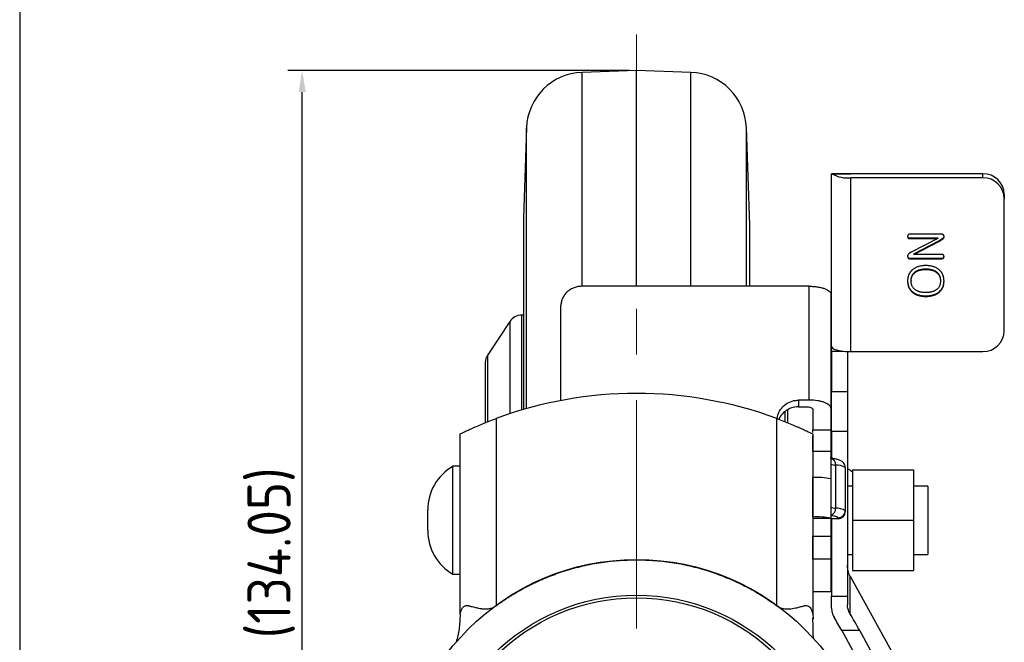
# Model space of a CAD drawing. Header units: millimetres. Extents: x 5086 to 5611, y -788 to -419.
# Tile 2 of 6: x 5086 to 5223, y -630 to -544. Entities that reach past the tile are written whole.
import ezdxf

# ---------------------------------------------------------------- set-up
doc = ezdxf.new("R2010")
doc.units = ezdxf.units.MM
doc.header["$LTSCALE"] = 0.5
doc.header["$PDMODE"] = 3
doc.linetypes.add('CENTERX2', pattern=[101.6, 63.5, -12.7, 12.7, -12.7])
for name, color, linetype, lineweight in [('외형선', 3, 'Continuous', 30), ('중심선', 1, 'CENTERX2', 15), ('치수선', 1, 'Continuous', 15)]:
    doc.layers.add(name, color=color, linetype=linetype, lineweight=lineweight)
doc.styles.get("Standard").update_dxf_attribs({"font": 'isocp.shx', "bigfont": 'whgtxt.shx'})
doc.dimstyles.new('김형준', dxfattribs={"dimtxt": 6, "dimasz": 3, "dimexe": 2, "dimexo": 1, "dimgap": 1, "dimtad": 1, "dimdsep": 46, "dimtxsty": 'Standard', "dimcen": 0, "dimclrd": 1, "dimclre": 1, "dimclrt": 2, "dimadec": 0, "dimazin": 0, "dimtfac": 1, "dimtmove": 0, "dimatfit": 3, "dimfxl": 0, "dimarcsym": 0})

# ---------------------------------------------------------------- blocks, each defined once
blk = doc.blocks.new('*D166')
at = {"layer": 'Defpoints', "color": 0}
for p in [(5125.3, -550.89), (5171.75, -550.89), (5171.75, -684.94)]:
    blk.add_point(p, dxfattribs=at)
at = {"layer": '치수선', "color": 1, "lineweight": -2}
for p, q in [((5170.75, -550.89), (5123.3, -550.89)), ((5125.3, -681.94), (5125.3, -553.89)), ((5170.75, -684.94), (5123.3, -684.94))]:
    blk.add_line(p, q, dxfattribs=at)
at = {"layer": '치수선', "color": 1}
for points in [[(5124.8, -553.89), (5125.8, -553.89), (5125.3, -550.89)], [(5124.8, -681.94), (5125.8, -681.94), (5125.3, -684.94)]]:
    blk.add_solid(points, dxfattribs=at)
at = {"layer": '치수선', "color": 2, "insert": (5121, -617.92), "char_height": 6, "attachment_point": 5, "rotation": 90}
blk.add_mtext('(134.05)', dxfattribs=at)

msp = doc.modelspace()

# ---------------------------------------------------------------- linework, layer by layer
at = {"layer": '외형선'}
for p, q in [((5086.06, -418.792), (5086.06, -787.721)), ((5086.06, -418.792), (5086.06, -787.721)), ((5171.749, -550.889), (5164.187, -551.153)), ((5164.187, -580.842), (5164.187, -551.153)), ((5179.311, -551.153), (5171.749, -550.889)), ((5171.749, -580.874), (5171.749, -550.889)), ((5179.311, -580.874), (5179.311, -551.153)), ((5156.472, -558.869), (5156.036, -571.355)), ((5156.472, -597.879), (5156.472, -558.869)), ((5187.499, -572.389), (5187.027, -558.869)), ((5187.027, -580.874), (5187.027, -558.869)), ((5198.859, -589.251), (5198.859, -565.228)), ((5201.067, -565.227), (5198.865, -565.227)), ((5198.906, -565.232), (5201.559, -565.232)), ((5219.859, -565.232), (5201.559, -565.232)), ((5201.559, -589.949), (5201.559, -565.801)), ((5219.859, -565.801), (5201.559, -565.801)), ((5219.859, -565.801), (5219.859, -565.232)), ((5222.859, -568.13), (5222.859, -568.699)), ((5222.859, -587.052), (5222.859, -568.699)), ((5156.035, -571.389), (5156.035, -598.005)), ((5156.036, -571.355), (5156.036, -598.005)), ((5187.499, -580.874), (5187.499, -572.389)), ((5209.472, -574.075), (5209.472, -574.153)), ((5214.158, -573.641), (5209.656, -573.641)), ((5209.656, -574.159), (5209.656, -574.237)), ((5209.656, -574.159), (5213.606, -574.159)), ((5209.656, -574.237), (5213.606, -574.237)), ((5213.606, -574.237), (5209.922, -576.152)), ((5210.304, -576.365), (5213.841, -574.512)), ((5213.606, -574.159), (5213.606, -574.237)), ((5213.841, -574.512), (5214.374, -574.151)), ((5213.841, -574.59), (5214.374, -574.228)), ((5213.841, -574.512), (5213.841, -574.59)), ((5214.374, -574.151), (5214.374, -574.228)), ((5210.304, -576.443), (5213.841, -574.59)), ((5209.422, -576.716), (5209.422, -576.794)), ((5209.922, -576.152), (5209.582, -576.387)), ((5209.739, -576.962), (5214.191, -576.962)), ((5209.739, -576.962), (5209.739, -577.039)), ((5209.739, -577.039), (5214.191, -577.039)), ((5210.304, -576.365), (5210.304, -576.443)), ((5214.21, -576.443), (5210.304, -576.443)), ((5214.191, -576.962), (5214.191, -577.039)), ((5214.403, -576.885), (5214.403, -576.963)), ((5211.952, -578.452), (5211.952, -578.53)), ((5210.521, -578.842), (5210.521, -578.919)), ((5213.385, -578.842), (5213.385, -578.919)), ((5195.759, -580.874), (5164.259, -580.874)), ((5195.759, -596.704), (5195.759, -580.874)), ((5209.915, -580.095), (5209.915, -580.172)), ((5213.989, -580.095), (5213.989, -580.172)), ((5198.759, -581.977), (5198.759, -597.807)), ((5210.203, -581.717), (5210.203, -581.794)), ((5211.952, -582.209), (5211.952, -582.286)), ((5213.696, -581.717), (5213.696, -581.794)), ((5161.259, -596.767), (5161.259, -583.554)), ((5156.035, -584.889), (5155.82, -584.889)), ((5155.82, -598.068), (5155.82, -584.889)), ((5154.156, -585.78), (5151.085, -590.386)), ((5154.156, -585.78), (5154.156, -598.589)), ((5198.859, -589.898), (5198.859, -589.251)), ((5151.085, -599.664), (5151.085, -590.386)), ((5198.859, -589.898), (5200.54, -589.898)), ((5198.859, -589.898), (5198.859, -595.495)), ((5201.059, -589.937), (5201.059, -595.495)), ((5201.559, -589.949), (5219.859, -589.949)), ((5150.749, -591.495), (5150.749, -599.812)), ((5198.859, -595.495), (5201.059, -595.495)), ((5198.859, -601.076), (5198.859, -595.495)), ((5201.059, -595.495), (5201.059, -601.076)), ((5195.759, -596.704), (5194.259, -596.704)), ((5194.259, -596.704), (5194.259, -597.623)), ((5194.259, -597.623), (5195.259, -597.623)), ((5198.759, -597.807), (5198.759, -600.838)), ((5192.414, -599.668), (5192.414, -598.21)), ((5192.749, -598.009), (5192.749, -599.816)), ((5196.259, -597.991), (5196.259, -600.838)), ((5152.249, -599.256), (5152.249, -625.202)), ((5191.249, -625.202), (5191.249, -599.256)), ((5147.249, -626.419), (5147.249, -601.389)), ((5196.249, -601.389), (5196.249, -626.419)), ((5196.259, -600.838), (5198.759, -600.838)), ((5196.259, -601.198), (5196.259, -600.838)), ((5196.259, -603.841), (5196.259, -601.64)), ((5198.759, -600.838), (5198.759, -603.841)), ((5201.059, -601.076), (5198.859, -601.076)), ((5198.859, -601.076), (5198.859, -604.833)), ((5201.059, -601.076), (5201.059, -623.958)), ((5198.759, -603.841), (5196.259, -603.841)), ((5196.259, -603.841), (5196.259, -607.453)), ((5198.759, -603.841), (5198.759, -607.627)), ((5147.249, -605.889), (5146.249, -605.889)), ((5146.249, -613.389), (5146.249, -605.889)), ((5198.89, -604.802), (5198.68, -604.773)), ((5199.426, -605.731), (5199.426, -611.716)), ((5200.759, -606.079), (5200.759, -612.064)), ((5201.749, -606.389), (5210.249, -606.389)), ((5201.749, -606.389), (5201.749, -613.389)), ((5210.249, -606.389), (5210.249, -613.389)), ((5196.259, -612.94), (5196.259, -607.453)), ((5198.759, -607.627), (5198.759, -613.114)), ((5201.749, -608.639), (5201.059, -608.639)), ((5212.249, -608.639), (5210.249, -608.639)), ((5212.249, -608.639), (5212.249, -618.139)), ((5142.749, -613.389), (5142.749, -611.952)), ((5200.759, -612.064), (5200.759, -612.204)), ((5142.749, -614.827), (5142.749, -613.389)), ((5146.249, -620.889), (5146.249, -613.389)), ((5196.259, -613.114), (5198.759, -613.114)), ((5196.259, -613.114), (5196.259, -615.608)), ((5198.759, -613.114), (5198.759, -615.608)), ((5199.759, -613.201), (5198.759, -613.201)), ((5198.859, -613.201), (5198.859, -623.958)), ((5199.759, -613.201), (5199.759, -613.062)), ((5201.749, -613.389), (5210.249, -613.389)), ((5201.749, -613.389), (5201.749, -620.389)), ((5210.249, -613.389), (5210.249, -620.389)), ((5196.259, -615.608), (5198.759, -615.608)), ((5196.259, -618.81), (5196.259, -615.608)), ((5198.759, -615.608), (5198.759, -618.81)), ((5196.249, -618.139), (5196.259, -618.139)), ((5198.759, -618.139), (5198.859, -618.139)), ((5201.059, -618.139), (5201.749, -618.139)), ((5210.249, -618.139), (5212.249, -618.139)), ((5198.759, -618.81), (5196.259, -618.81)), ((5196.259, -618.81), (5196.259, -623.274)), ((5198.759, -618.81), (5198.759, -623.274)), ((5146.249, -620.889), (5147.249, -620.889)), ((5201.749, -620.389), (5210.249, -620.389)), ((5201.412, -621.098), (5201.412, -626.361)), ((5208.706, -634.31), (5201.529, -621.312)), ((5196.259, -623.274), (5198.759, -623.274)), ((5196.259, -623.282), (5196.259, -623.274)), ((5196.259, -623.282), (5198.759, -623.282)), ((5198.759, -623.274), (5198.759, -623.282)), ((5198.859, -623.958), (5201.059, -623.958)), ((5198.859, -625.598), (5198.859, -623.958)), ((5201.059, -623.958), (5201.059, -625.123)), ((5196.249, -626.419), (5196.297, -627.081)), ((5202.769, -628.732), (5200.275, -628.732)), ((5200.275, -628.732), (5206.506, -640.018)), ((5208.706, -639.487), (5202.769, -628.732))]:
    msp.add_line(p, q, dxfattribs=at)
at = {"layer": '외형선', "flags": 128}
msp.add_lwpolyline([(5198.859, -589.251), (5198.889, -589.354), (5198.977, -589.454), (5199.121, -589.551), (5199.318, -589.64), (5199.565, -589.722), (5199.855, -589.793), (5200.182, -589.852), (5200.54, -589.898)], dxfattribs=at)
at = {"layer": '외형선'}
for radius in [33.053, 28.09, 27.714]:
    msp.add_circle((5171.749, -651.889), radius, dxfattribs=at)
for centre, radius, start, end in [((5164.467, -559.149), 8, 92, 178), ((5179.032, -559.149), 8, 2, 88), ((5201.084, -561.552), 4.276, 239.38543, 276.39043), ((5219.91, -568.182), 2.95, 1.01024, 90.97569), ((5219.91, -568.751), 2.95, 1.01017, 90.97577), ((5157.035, -571.389), 1, 178, 180), ((5155.82, -586.889), 2, 90, 146.30993), ((5219.91, -587), 2.95, 269.02427, 358.98983), ((5152.749, -591.495), 2, 146.30993, 180), ((5201.545, -580.156), 9.793, 264.10572, 270.08265), ((5171.749, -651.889), 56.129, 69.67089, 110.32911), ((5149.749, -611.952), 7, 120, 180), ((5198.494, -605.681), 0.933, 356.97274, 73.4954), ((5199.366, -604.596), 1.136, 237.72585, 273.01798), ((5199.546, -608), 2.273, 57.72548, 93.01827), ((5200.261, -608.061), 2, 41.91456, 66.48085), ((5196.881, -616.544), 9.112, 78.10543, 93.914), ((5199.366, -610.581), 1.136, 237.72569, 273.01806), ((5198.4, -611.752), 1.027, 290.49585, 1.98668), ((5198.839, -614.38), 1.608, 55.07482, 92.8333), ((5199.546, -613.986), 2.273, 57.72545, 93.01829), ((5199.761, -612.063), 0.999, 269.93022, 359.93003), ((5199.761, -612.202), 0.999, 269.93022, 359.93003), ((5196.881, -622.03), 9.112, 78.10543, 93.91399), ((5149.749, -614.827), 7, 180, 240)]:
    msp.add_arc(centre, radius, start, end, dxfattribs=at)
for centre, major_axis, start_param, end_param in [((5201.529, -620.535), (-1.567, 2.995), 1.7026064, 1.7757853), ((5202.769, -631.32), (-5.222, 9.984), 4.917378, 5.17449), ((5200.275, -631.32), (-5.222, 9.984), 4.917378, 5.1180099)]:
    msp.add_ellipse(centre, major_axis=major_axis, ratio=0.1087388, start_param=start_param, end_param=end_param, dxfattribs=at)
msp.add_open_spline([(5198.859, -565.228), (5198.859, -565.227), (5198.875, -565.229), (5198.906, -565.232)], degree=3, dxfattribs=at)
for points, knots in [([(5201.559, -565.232), (5201.504, -565.232), (5201.395, -565.231), (5201.247, -565.23), (5201.136, -565.228), (5201.076, -565.228), (5201.069, -565.228), (5201.067, -565.228)], [0, 0, 0, 0, 0.2246558, 0.4492186, 0.676508, 0.9101994, 1, 1, 1, 1]), ([(5209.478, -573.76), (5209.469, -573.773), (5209.45, -573.801), (5209.434, -573.852), (5209.423, -573.909), (5209.422, -573.95), (5209.421, -573.972)], [0, 0, 0, 0, 0.2136798, 0.4477021, 0.7068547, 1, 1, 1, 1]), ([(5209.421, -573.895), (5209.422, -573.911), (5209.423, -573.944), (5209.432, -573.991), (5209.449, -574.035), (5209.464, -574.062), (5209.472, -574.075)], [0, 0, 0, 0, 0.2605448, 0.5156235, 0.7563198, 1, 1, 1, 1]), ([(5209.421, -573.972), (5209.422, -573.989), (5209.423, -574.021), (5209.432, -574.069), (5209.449, -574.113), (5209.464, -574.139), (5209.472, -574.153)], [0, 0, 0, 0, 0.2605448, 0.5156235, 0.7563198, 1, 1, 1, 1]), ([(5209.472, -574.075), (5209.485, -574.088), (5209.509, -574.112), (5209.552, -574.141), (5209.603, -574.155), (5209.638, -574.158), (5209.656, -574.159)], [0, 0, 0, 0, 0.25704341, 0.49950755, 0.74543936, 1, 1, 1, 1]), ([(5209.472, -574.153), (5209.485, -574.165), (5209.509, -574.19), (5209.552, -574.219), (5209.603, -574.233), (5209.638, -574.236), (5209.656, -574.237)], [0, 0, 0, 0, 0.25704341, 0.49950755, 0.74543936, 1, 1, 1, 1]), ([(5209.656, -573.641), (5209.64, -573.642), (5209.607, -573.645), (5209.56, -573.67), (5209.516, -573.709), (5209.491, -573.742), (5209.478, -573.76)], [0, 0, 0, 0, 0.2120592, 0.4412752, 0.6984348, 1, 1, 1, 1]), ([(5214.482, -573.907), (5214.476, -573.886), (5214.464, -573.846), (5214.438, -573.791), (5214.406, -573.745), (5214.367, -573.707), (5214.324, -573.676), (5214.273, -573.656), (5214.217, -573.642), (5214.178, -573.641), (5214.158, -573.641)], [0, 0, 0, 0, 0.1457586, 0.2785688, 0.4012063, 0.5171794, 0.6318071, 0.7471094, 0.8689537, 1, 1, 1, 1]), ([(5214.374, -574.228), (5214.395, -574.211), (5214.438, -574.175), (5214.476, -574.097), (5214.493, -574.006), (5214.486, -573.941), (5214.482, -573.907)], [0, 0, 0, 0, 0.2277751, 0.4561516, 0.7088892, 1, 1, 1, 1]), ([(5214.374, -574.151), (5214.395, -574.133), (5214.438, -574.098), (5214.468, -574.036), (5214.478, -573.997), (5214.481, -573.985)], [0, 0, 0, 0, 0.2277751, 0.45615159, 0.56000074, 0.56000074, 0.56000074, 0.56000074]), ([(5209.422, -576.716), (5209.426, -576.736), (5209.433, -576.773), (5209.455, -576.824), (5209.484, -576.866), (5209.521, -576.902), (5209.565, -576.929), (5209.617, -576.949), (5209.676, -576.96), (5209.718, -576.961), (5209.739, -576.962)], [0, 0, 0, 0, 0.1360454, 0.258871, 0.3746303, 0.4866282, 0.6012141, 0.7232351, 0.8542018, 1, 1, 1, 1]), ([(5209.422, -576.794), (5209.426, -576.814), (5209.433, -576.851), (5209.455, -576.901), (5209.484, -576.944), (5209.521, -576.979), (5209.565, -577.007), (5209.617, -577.026), (5209.676, -577.037), (5209.718, -577.039), (5209.739, -577.039)], [0, 0, 0, 0, 0.1360454, 0.258871, 0.3746303, 0.4866282, 0.6012141, 0.7232351, 0.8542018, 1, 1, 1, 1]), ([(5209.582, -576.387), (5209.549, -576.415), (5209.482, -576.472), (5209.424, -576.594), (5209.426, -576.682), (5209.426, -576.727)], [0, 0, 0, 0, 0.3288515, 0.6577969, 1, 1, 1, 1]), ([(5214.191, -576.962), (5214.211, -576.961), (5214.251, -576.959), (5214.308, -576.944), (5214.36, -576.921), (5214.388, -576.897), (5214.403, -576.885)], [0, 0, 0, 0, 0.2668323, 0.5118243, 0.757204, 1, 1, 1, 1]), ([(5214.191, -577.039), (5214.211, -577.038), (5214.251, -577.037), (5214.308, -577.022), (5214.36, -576.998), (5214.388, -576.975), (5214.403, -576.963)], [0, 0, 0, 0, 0.2668323, 0.5118243, 0.757204, 1, 1, 1, 1]), ([(5214.413, -576.533), (5214.399, -576.52), (5214.37, -576.493), (5214.321, -576.464), (5214.266, -576.446), (5214.229, -576.444), (5214.21, -576.443)], [0, 0, 0, 0, 0.26379787, 0.51357861, 0.75180206, 1, 1, 1, 1]), ([(5214.403, -576.885), (5214.414, -576.872), (5214.436, -576.846), (5214.46, -576.802), (5214.476, -576.752), (5214.48, -576.718), (5214.483, -576.7)], [0, 0, 0, 0, 0.24688295, 0.48935693, 0.7371625, 1, 1, 1, 1]), ([(5214.403, -576.963), (5214.414, -576.95), (5214.436, -576.924), (5214.46, -576.879), (5214.476, -576.83), (5214.48, -576.795), (5214.483, -576.777)], [0, 0, 0, 0, 0.24688295, 0.48935693, 0.7371625, 1, 1, 1, 1]), ([(5214.483, -576.777), (5214.482, -576.755), (5214.48, -576.711), (5214.467, -576.648), (5214.445, -576.588), (5214.424, -576.551), (5214.413, -576.533)], [0, 0, 0, 0, 0.2623737, 0.5104829, 0.7577117, 1, 1, 1, 1]), ([(5210.203, -578.513), (5210.171, -578.537), (5210.108, -578.585), (5210.02, -578.664), (5209.936, -578.745), (5209.86, -578.831), (5209.79, -578.921), (5209.726, -579.015), (5209.668, -579.113), (5209.616, -579.215), (5209.569, -579.32), (5209.53, -579.43), (5209.496, -579.544), (5209.469, -579.662), (5209.448, -579.784), (5209.433, -579.91), (5209.423, -580.04), (5209.422, -580.128), (5209.421, -580.172)], [0, 0, 0, 0, 0.0618965, 0.123155, 0.1833082, 0.2429365, 0.3026317, 0.3615482, 0.4210141, 0.4808287, 0.5416514, 0.6026131, 0.6650231, 0.7289717, 0.7938045, 0.8606516, 0.9296682, 1, 1, 1, 1]), ([(5211.952, -577.993), (5211.867, -577.995), (5211.7, -577.998), (5211.455, -578.023), (5211.22, -578.062), (5210.996, -578.121), (5210.781, -578.192), (5210.578, -578.283), (5210.383, -578.387), (5210.263, -578.471), (5210.203, -578.513)], [0, 0, 0, 0, 0.13677523, 0.26898041, 0.39624761, 0.52058987, 0.6424273, 0.7619857, 0.88092921, 1, 1, 1, 1]), ([(5210.521, -578.842), (5210.567, -578.81), (5210.661, -578.747), (5210.814, -578.668), (5210.977, -578.601), (5211.152, -578.547), (5211.337, -578.504), (5211.532, -578.474), (5211.739, -578.456), (5211.88, -578.454), (5211.952, -578.452)], [0, 0, 0, 0, 0.1126658, 0.2265183, 0.3436647, 0.4642648, 0.5895503, 0.7200757, 0.8570829, 1, 1, 1, 1]), ([(5210.521, -578.919), (5210.567, -578.888), (5210.661, -578.825), (5210.814, -578.746), (5210.977, -578.678), (5211.152, -578.625), (5211.337, -578.582), (5211.532, -578.551), (5211.739, -578.534), (5211.88, -578.531), (5211.952, -578.53)], [0, 0, 0, 0, 0.1126658, 0.2265183, 0.3436647, 0.4642648, 0.5895503, 0.7200757, 0.8570829, 1, 1, 1, 1]), ([(5213.696, -578.512), (5213.636, -578.47), (5213.517, -578.387), (5213.324, -578.281), (5213.121, -578.193), (5212.908, -578.119), (5212.684, -578.062), (5212.449, -578.023), (5212.204, -577.998), (5212.037, -577.995), (5211.952, -577.993)], [0, 0, 0, 0, 0.11894, 0.2372759, 0.3569161, 0.4782513, 0.6027691, 0.7303521, 0.8628854, 1, 1, 1, 1]), ([(5211.952, -578.452), (5212.024, -578.454), (5212.164, -578.456), (5212.37, -578.474), (5212.565, -578.504), (5212.75, -578.547), (5212.925, -578.601), (5213.089, -578.668), (5213.244, -578.747), (5213.338, -578.81), (5213.385, -578.842)], [0, 0, 0, 0, 0.142142, 0.278382, 0.4087811, 0.5339454, 0.6544287, 0.7720482, 0.8869126, 1, 1, 1, 1]), ([(5211.952, -578.53), (5212.024, -578.531), (5212.164, -578.534), (5212.37, -578.551), (5212.565, -578.582), (5212.75, -578.625), (5212.925, -578.679), (5213.089, -578.746), (5213.244, -578.825), (5213.338, -578.888), (5213.385, -578.919)], [0, 0, 0, 0, 0.142142, 0.278382, 0.4087811, 0.5339454, 0.6544287, 0.7720482, 0.8869126, 1, 1, 1, 1]), ([(5214.483, -580.172), (5214.482, -580.128), (5214.482, -580.04), (5214.471, -579.909), (5214.456, -579.783), (5214.435, -579.661), (5214.407, -579.543), (5214.373, -579.429), (5214.334, -579.319), (5214.287, -579.213), (5214.236, -579.111), (5214.176, -579.013), (5214.111, -578.919), (5214.041, -578.83), (5213.964, -578.744), (5213.881, -578.662), (5213.792, -578.584), (5213.728, -578.536), (5213.696, -578.512)], [0, 0, 0, 0, 0.0706891, 0.1390852, 0.2062929, 0.2710028, 0.3349375, 0.3972291, 0.4585386, 0.5187939, 0.5789352, 0.6385333, 0.6976098, 0.7568004, 0.8166365, 0.8770256, 0.937838, 1, 1, 1, 1]), ([(5209.915, -580.095), (5209.917, -580.028), (5209.92, -579.899), (5209.949, -579.711), (5209.995, -579.535), (5210.063, -579.371), (5210.148, -579.219), (5210.253, -579.079), (5210.377, -578.952), (5210.472, -578.879), (5210.521, -578.842)], [0, 0, 0, 0, 0.1387633, 0.2696621, 0.3955016, 0.516743, 0.6361556, 0.7553519, 0.8758505, 1, 1, 1, 1]), ([(5209.915, -580.172), (5209.917, -580.106), (5209.92, -579.976), (5209.949, -579.788), (5209.995, -579.612), (5210.063, -579.449), (5210.148, -579.296), (5210.253, -579.157), (5210.377, -579.03), (5210.472, -578.956), (5210.521, -578.919)], [0, 0, 0, 0, 0.1387633, 0.2696621, 0.3955016, 0.516743, 0.6361556, 0.7553519, 0.8758505, 1, 1, 1, 1]), ([(5213.385, -578.842), (5213.434, -578.879), (5213.528, -578.952), (5213.652, -579.079), (5213.756, -579.219), (5213.841, -579.371), (5213.909, -579.535), (5213.955, -579.711), (5213.984, -579.899), (5213.987, -580.028), (5213.989, -580.095)], [0, 0, 0, 0, 0.1242519, 0.2444047, 0.36332, 0.482831, 0.6041723, 0.7301156, 0.8611223, 1, 1, 1, 1]), ([(5213.385, -578.919), (5213.434, -578.956), (5213.528, -579.029), (5213.652, -579.157), (5213.756, -579.297), (5213.841, -579.449), (5213.909, -579.612), (5213.955, -579.788), (5213.984, -579.976), (5213.987, -580.106), (5213.989, -580.172)], [0, 0, 0, 0, 0.1242519, 0.2444047, 0.36332, 0.482831, 0.6041723, 0.7301156, 0.8611223, 1, 1, 1, 1]), ([(5164.259, -580.874), (5164.061, -580.874), (5163.866, -580.892), (5163.482, -580.959), (5163.291, -581.01), (5162.927, -581.144), (5162.755, -581.226), (5162.429, -581.42), (5162.275, -581.532), (5161.999, -581.778), (5161.875, -581.913), (5161.656, -582.205), (5161.563, -582.361), (5161.414, -582.683), (5161.356, -582.852), (5161.279, -583.2), (5161.259, -583.376), (5161.259, -583.554)], [0, 0, 0, 0, 0.125, 0.125, 0.25, 0.25, 0.375, 0.375, 0.5, 0.5, 0.625, 0.625, 0.75, 0.75, 0.875, 0.875, 1, 1, 1, 1]), ([(5195.759, -580.874), (5195.958, -580.874), (5196.154, -580.881), (5196.539, -580.91), (5196.73, -580.931), (5197.093, -580.987), (5197.266, -581.021), (5197.592, -581.101), (5197.746, -581.148), (5198.023, -581.249), (5198.146, -581.305), (5198.365, -581.426), (5198.457, -581.489), (5198.606, -581.622), (5198.663, -581.691), (5198.74, -581.833), (5198.759, -581.905), (5198.759, -581.977)], [0, 0, 0, 0, 0.125, 0.125, 0.25, 0.25, 0.375, 0.375, 0.5, 0.5, 0.625, 0.625, 0.75, 0.75, 0.875, 0.875, 1, 1, 1, 1]), ([(5209.421, -580.095), (5209.422, -580.138), (5209.422, -580.223), (5209.433, -580.348), (5209.448, -580.47), (5209.469, -580.588), (5209.496, -580.703), (5209.53, -580.813), (5209.569, -580.92), (5209.616, -581.024), (5209.668, -581.124), (5209.726, -581.22), (5209.79, -581.312), (5209.86, -581.401), (5209.937, -581.486), (5210.02, -581.567), (5210.108, -581.644), (5210.172, -581.692), (5210.203, -581.717)], [0, 0, 0, 0, 0.0696547, 0.1369748, 0.203093, 0.2671735, 0.3303725, 0.3925162, 0.4532112, 0.5137985, 0.5738449, 0.6335644, 0.6931745, 0.7531979, 0.8135716, 0.8748592, 0.9369362, 1, 1, 1, 1]), ([(5209.421, -580.172), (5209.422, -580.215), (5209.422, -580.3), (5209.433, -580.426), (5209.448, -580.548), (5209.469, -580.666), (5209.496, -580.78), (5209.53, -580.891), (5209.569, -580.998), (5209.616, -581.101), (5209.668, -581.201), (5209.726, -581.297), (5209.79, -581.39), (5209.86, -581.478), (5209.937, -581.564), (5210.02, -581.644), (5210.108, -581.722), (5210.172, -581.77), (5210.203, -581.794)], [0, 0, 0, 0, 0.0696547, 0.1369748, 0.203093, 0.2671735, 0.3303725, 0.3925162, 0.4532112, 0.5137985, 0.5738449, 0.6335644, 0.6931745, 0.7531979, 0.8135716, 0.8748592, 0.9369362, 1, 1, 1, 1]), ([(5210.521, -581.38), (5210.472, -581.344), (5210.377, -581.272), (5210.254, -581.147), (5210.148, -581.012), (5210.063, -580.865), (5209.996, -580.708), (5209.949, -580.539), (5209.92, -580.359), (5209.917, -580.236), (5209.915, -580.172)], [0, 0, 0, 0, 0.1265862, 0.2497226, 0.3697978, 0.4892786, 0.610433, 0.7348779, 0.8637513, 1, 1, 1, 1]), ([(5211.952, -581.75), (5211.878, -581.749), (5211.734, -581.747), (5211.524, -581.729), (5211.326, -581.7), (5211.14, -581.661), (5210.967, -581.608), (5210.805, -581.545), (5210.656, -581.47), (5210.565, -581.409), (5210.521, -581.38)], [0, 0, 0, 0, 0.1473068, 0.2874096, 0.4195193, 0.5454918, 0.6655734, 0.7810186, 0.8918571, 1, 1, 1, 1]), ([(5213.385, -581.38), (5213.34, -581.409), (5213.249, -581.47), (5213.098, -581.545), (5212.936, -581.608), (5212.762, -581.66), (5212.577, -581.7), (5212.379, -581.728), (5212.169, -581.747), (5212.026, -581.749), (5211.952, -581.75)], [0, 0, 0, 0, 0.1085683, 0.2204271, 0.3357558, 0.4563268, 0.5815481, 0.7141569, 0.8534812, 1, 1, 1, 1]), ([(5213.989, -580.172), (5213.987, -580.236), (5213.984, -580.359), (5213.955, -580.54), (5213.908, -580.709), (5213.841, -580.866), (5213.756, -581.013), (5213.652, -581.148), (5213.528, -581.273), (5213.434, -581.344), (5213.385, -581.38)], [0, 0, 0, 0, 0.1363418, 0.2659633, 0.3904931, 0.5117303, 0.6312927, 0.7510507, 0.8733273, 1, 1, 1, 1]), ([(5213.696, -581.717), (5213.728, -581.692), (5213.792, -581.645), (5213.88, -581.567), (5213.963, -581.486), (5214.041, -581.402), (5214.111, -581.313), (5214.176, -581.221), (5214.235, -581.125), (5214.287, -581.025), (5214.334, -580.921), (5214.373, -580.814), (5214.407, -580.703), (5214.435, -580.589), (5214.456, -580.47), (5214.471, -580.349), (5214.482, -580.223), (5214.482, -580.138), (5214.483, -580.095)], [0, 0, 0, 0, 0.0633604, 0.1253453, 0.1865418, 0.2467802, 0.3067144, 0.3665149, 0.4263991, 0.4863563, 0.5468537, 0.6074586, 0.66951, 0.7327281, 0.7972063, 0.8627297, 0.9304488, 1, 1, 1, 1]), ([(5213.696, -581.794), (5213.728, -581.77), (5213.792, -581.722), (5213.88, -581.644), (5213.963, -581.563), (5214.041, -581.48), (5214.111, -581.391), (5214.176, -581.298), (5214.235, -581.202), (5214.287, -581.102), (5214.334, -580.999), (5214.373, -580.892), (5214.407, -580.781), (5214.435, -580.666), (5214.456, -580.548), (5214.471, -580.426), (5214.482, -580.301), (5214.482, -580.215), (5214.483, -580.172)], [0, 0, 0, 0, 0.0633604, 0.1253453, 0.1865418, 0.2467802, 0.3067144, 0.3665149, 0.4263991, 0.4863563, 0.5468537, 0.6074586, 0.66951, 0.7327281, 0.7972063, 0.8627297, 0.9304488, 1, 1, 1, 1]), ([(5210.203, -581.717), (5210.262, -581.756), (5210.38, -581.836), (5210.571, -581.935), (5210.772, -582.02), (5210.986, -582.089), (5211.211, -582.143), (5211.448, -582.18), (5211.696, -582.205), (5211.865, -582.207), (5211.952, -582.209)], [0, 0, 0, 0, 0.1159398, 0.2321877, 0.3508547, 0.4716876, 0.5966842, 0.7259998, 0.8599021, 1, 1, 1, 1]), ([(5210.203, -581.794), (5210.262, -581.834), (5210.38, -581.913), (5210.571, -582.013), (5210.772, -582.098), (5210.986, -582.167), (5211.211, -582.221), (5211.448, -582.258), (5211.696, -582.282), (5211.865, -582.285), (5211.952, -582.286)], [0, 0, 0, 0, 0.1159398, 0.2321877, 0.3508547, 0.4716876, 0.5966842, 0.7259998, 0.8599021, 1, 1, 1, 1]), ([(5211.952, -582.209), (5212.039, -582.207), (5212.208, -582.205), (5212.456, -582.18), (5212.692, -582.143), (5212.917, -582.089), (5213.13, -582.021), (5213.331, -581.935), (5213.521, -581.836), (5213.638, -581.756), (5213.696, -581.717)], [0, 0, 0, 0, 0.140424, 0.274638, 0.4042547, 0.5290359, 0.65015, 0.7681372, 0.8846557, 1, 1, 1, 1]), ([(5211.952, -582.286), (5212.039, -582.285), (5212.208, -582.282), (5212.456, -582.258), (5212.692, -582.221), (5212.917, -582.166), (5213.13, -582.098), (5213.331, -582.012), (5213.521, -581.914), (5213.638, -581.834), (5213.696, -581.794)], [0, 0, 0, 0, 0.140424, 0.274638, 0.4042547, 0.5290359, 0.65015, 0.7681372, 0.8846557, 1, 1, 1, 1]), ([(5191.332, -599.24), (5191.355, -599.047), (5191.417, -598.519), (5191.891, -597.759), (5192.656, -597.092), (5193.499, -596.751), (5194.047, -596.717), (5194.259, -596.704)], [0, 0, 0, 0, 0.1382218, 0.3782424, 0.6161562, 0.8515979, 1, 1, 1, 1]), ([(5194.259, -597.623), (5193.923, -597.654), (5193.252, -597.718), (5192.373, -598.223), (5191.779, -598.802), (5191.613, -599.244), (5191.562, -599.378)], [0, 0, 0, 0, 0.2909135, 0.581799, 0.8735269, 1, 1, 1, 1]), ([(5195.259, -597.623), (5195.392, -597.623), (5195.522, -597.633), (5195.765, -597.67), (5195.876, -597.697), (5196.06, -597.765), (5196.134, -597.806), (5196.233, -597.894), (5196.259, -597.942), (5196.259, -597.991)], [0, 0, 0, 0, 0.25, 0.25, 0.5, 0.5, 0.75, 0.75, 1, 1, 1, 1]), ([(5198.759, -597.807), (5198.759, -597.734), (5198.74, -597.663), (5198.665, -597.523), (5198.608, -597.453), (5198.458, -597.32), (5198.367, -597.256), (5198.15, -597.137), (5198.024, -597.08), (5197.748, -596.978), (5197.597, -596.932), (5197.27, -596.851), (5197.095, -596.816), (5196.552, -596.733), (5196.157, -596.704), (5195.759, -596.704)], [0, 0, 0, 0, 0.125, 0.125, 0.25, 0.25, 0.375, 0.375, 0.5, 0.5, 0.625, 0.625, 0.75, 0.75, 1, 1, 1, 1]), ([(5147.249, -601.389), (5147.249, -601.389), (5147.285, -601.372), (5147.422, -601.306), (5147.525, -601.256), (5147.79, -601.13), (5147.952, -601.054), (5148.33, -600.879), (5148.543, -600.781), (5149.008, -600.573), (5149.265, -600.46), (5149.803, -600.227), (5150.086, -600.108), (5150.676, -599.865), (5150.986, -599.741), (5151.61, -599.497), (5151.927, -599.376), (5152.249, -599.256)], [0, 0, 0, 0, 0.125, 0.125, 0.25, 0.25, 0.375, 0.375, 0.5, 0.5, 0.625, 0.625, 0.75, 0.75, 0.875, 0.875, 1, 1, 1, 1]), ([(5191.249, -599.256), (5191.572, -599.376), (5191.889, -599.497), (5192.511, -599.74), (5192.818, -599.863), (5193.413, -600.108), (5193.695, -600.227), (5194.097, -600.401), (5194.228, -600.458), (5194.481, -600.569), (5194.605, -600.624), (5194.956, -600.781), (5195.167, -600.878), (5195.448, -601.008), (5195.536, -601.049), (5195.698, -601.126), (5195.773, -601.161), (5195.972, -601.256), (5196.074, -601.305), (5196.213, -601.372), (5196.249, -601.389), (5196.249, -601.389)], [0, 0, 0, 0, 0.125, 0.125, 0.25, 0.25, 0.375, 0.375, 0.4375, 0.4375, 0.5, 0.5, 0.625, 0.625, 0.6875, 0.6875, 0.75, 0.75, 0.875, 0.875, 1, 1, 1, 1]), ([(5200.759, -606.079), (5200.745, -605.95), (5200.719, -605.706), (5200.541, -605.418), (5200.344, -605.227), (5200.147, -605.105), (5199.938, -605.014), (5199.631, -604.923), (5199.297, -604.856), (5198.977, -604.813), (5198.89, -604.802)], [0, 0, 0, 0, 0.0911848, 0.1731848, 0.252618, 0.3389285, 0.4459597, 0.6022399, 0.8930213, 1, 1, 1, 1]), ([(5152.249, -625.267), (5152.407, -625.153), (5152.722, -624.925), (5153.2, -624.594), (5153.684, -624.271), (5154.172, -623.957), (5154.664, -623.653), (5155.161, -623.357), (5155.663, -623.071), (5156.17, -622.794), (5156.681, -622.526), (5157.197, -622.267), (5157.717, -622.017), (5158.242, -621.776), (5158.772, -621.545), (5159.307, -621.322), (5159.846, -621.108), (5160.39, -620.904), (5160.938, -620.709), (5162.132, -620.307), (5163.993, -619.777), (5166.549, -619.264), (5169.139, -618.957), (5171.749, -618.856), (5174.36, -618.957), (5176.949, -619.264), (5179.505, -619.777), (5181.553, -620.36), (5183.11, -620.899), (5184.193, -621.317), (5185.258, -621.771), (5186.304, -622.262), (5187.331, -622.789), (5188.34, -623.353), (5189.33, -623.954), (5190.303, -624.588), (5190.934, -625.041), (5191.249, -625.267)], [0, 0, 0, 0, 0.0139895, 0.0279445, 0.0418693, 0.0557681, 0.0696452, 0.0835048, 0.0973512, 0.1111889, 0.1250221, 0.1388552, 0.1526925, 0.1665382, 0.1803969, 0.1942727, 0.2081699, 0.2220929, 0.2360458, 0.250033, 0.3127143, 0.3750075, 0.4373064, 0.5000046, 0.5626859, 0.6249792, 0.6872781, 0.7499763, 0.777911, 0.8057268, 0.833458, 0.8611388, 0.888804, 0.9164882, 0.9442261, 0.972052, 1, 1, 1, 1]), ([(5201.412, -621.098), (5201.29, -620.871), (5201.201, -620.63), (5201.084, -620.122), (5201.06, -619.87), (5201.059, -619.621)], [0, 0, 0, 0, 0.5, 0.5, 1, 1, 1, 1]), ([(5201.412, -626.361), (5201.293, -626.16), (5201.206, -625.955), (5201.088, -625.539), (5201.059, -625.328), (5201.059, -625.123)], [0, 0, 0, 0, 0.5, 0.5, 1, 1, 1, 1]), ([(5147.249, -626.419), (5147.226, -627.133), (5147.183, -628.451), (5146.861, -629.729), (5146.713, -630.315)], [0, 0, 0, 0, 0.5414482, 1, 1, 1, 1]), ([(5147.249, -626.419), (5147.25, -626.418), (5147.25, -626.416), (5147.253, -626.403), (5147.259, -626.382), (5147.266, -626.352), (5147.277, -626.314), (5147.29, -626.267), (5147.306, -626.212), (5147.329, -626.138), (5147.362, -626.033), (5147.412, -625.896), (5147.468, -625.764), (5147.585, -625.529), (5147.809, -625.273), (5148.162, -625.212), (5148.45, -625.267), (5148.665, -625.319), (5148.956, -625.4), (5149.288, -625.489), (5149.605, -625.565), (5149.896, -625.628), (5150.19, -625.673), (5150.518, -625.704), (5150.829, -625.712), (5151.123, -625.697), (5151.395, -625.659), (5151.646, -625.597), (5151.872, -625.512), (5152.076, -625.405), (5152.192, -625.313), (5152.249, -625.267)], [0, 0, 0, 0, 0.0120769, 0.0245658, 0.0375427, 0.0510751, 0.0652229, 0.0800383, 0.0955667, 0.1118478, 0.1370566, 0.1696438, 0.2045494, 0.2257073, 0.3298806, 0.4273551, 0.4584198, 0.4976946, 0.5452463, 0.6081457, 0.6551212, 0.6861714, 0.7324254, 0.7753103, 0.8149735, 0.8516018, 0.8854323, 0.9167657, 0.9459799, 0.9735403, 1, 1, 1, 1]), ([(5191.249, -625.267), (5191.279, -625.292), (5191.338, -625.341), (5191.434, -625.407), (5191.536, -625.466), (5191.644, -625.519), (5191.759, -625.566), (5191.879, -625.606), (5192.206, -625.692), (5192.821, -625.733), (5193.493, -625.657), (5194.094, -625.524), (5194.497, -625.416), (5194.835, -625.32), (5195.05, -625.267), (5195.284, -625.226), (5195.539, -625.246), (5195.793, -625.389), (5195.939, -625.582), (5196.031, -625.768), (5196.088, -625.9), (5196.137, -626.037), (5196.178, -626.163), (5196.21, -626.271), (5196.233, -626.355), (5196.247, -626.408), (5196.249, -626.415), (5196.249, -626.419)], [0, 0, 0, 0, 0.0138938, 0.0279408, 0.0422237, 0.0568214, 0.0718077, 0.0872509, 0.1032135, 0.1956163, 0.3137231, 0.3678749, 0.4546389, 0.5023024, 0.5415704, 0.5725228, 0.6381596, 0.7046703, 0.7748563, 0.7956729, 0.830955, 0.8634086, 0.8888568, 0.9202308, 0.9489318, 0.9753537, 1, 1, 1, 1]), ([(5198.859, -625.598), (5198.859, -625.808), (5198.888, -626.019), (5199.005, -626.443), (5199.094, -626.656), (5199.212, -626.859)], [0, 0, 0, 0, 0.5, 0.5, 1, 1, 1, 1]), ([(5196.467, -629.975), (5196.449, -629.92), (5196.396, -629.765), (5196.345, -629.558), (5196.313, -629.382), (5196.288, -629.142), (5196.324, -628.841), (5196.309, -628.28), (5196.286, -627.626), (5196.268, -627.185), (5196.259, -626.95)], [0, 0, 0, 0, 0.0425747, 0.1220793, 0.1565356, 0.189098, 0.353064, 0.6270336, 0.8012825, 1, 1, 1, 1])]:
    msp.add_open_spline(points, degree=3, knots=knots, dxfattribs=at)
at = {"layer": '중심선'}
msp.add_line((5171.749, -545.889), (5171.749, -689.942), dxfattribs=at)

# ---------------------------------------------------------------- dimensions: what is measured, and where the dimension line sits
at = {"layer": '치수선'}
dim = msp.add_linear_dim(base=(5125.296, -550.889), p1=(5171.749, -684.942), p2=(5171.749, -550.889), angle=90, text='(<>)', dimstyle='김형준', dxfattribs=at)
dim.commit()
dim.dimension.update_dxf_attribs({"geometry": '*D166', "text_midpoint": (5120.996, -617.916)})

doc.saveas('drawing.dxf')
